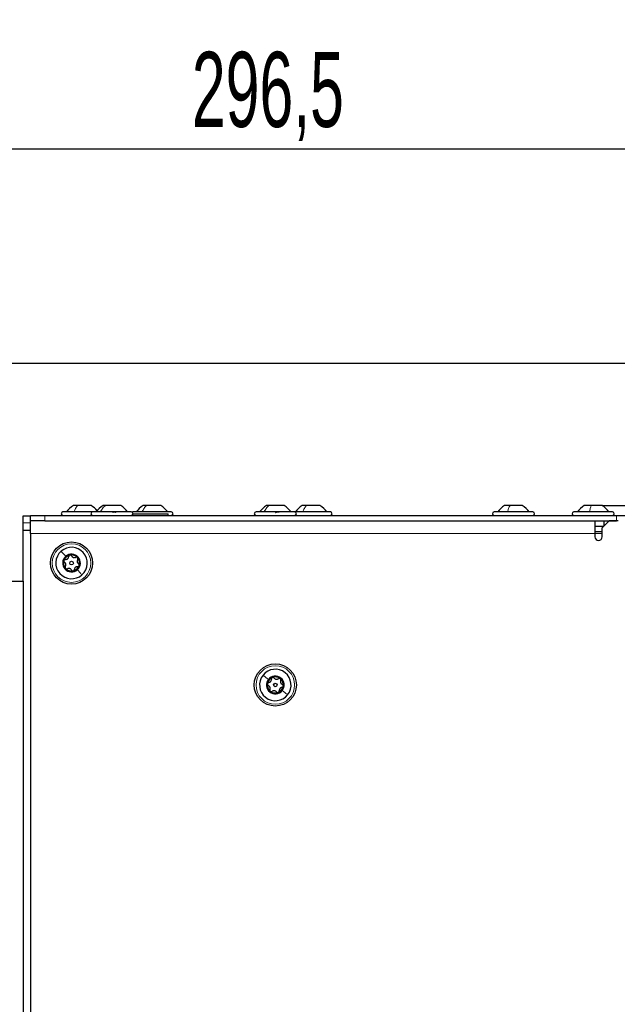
# Model space of a CAD drawing. Header units: millimetres. Extents: x 5 to 418, y 2 to 292.
# Tile 77 of 82: x 203 to 231, y 217 to 263. Entities that reach past the tile are written whole.
import ezdxf

# ---------------------------------------------------------------- set-up
doc = ezdxf.new("R2010")
doc.units = ezdxf.units.MM
doc.layers.add('SLD-0', color=7, linetype='Continuous')
doc.styles.add('SLDTEXTSTYLE1', font='TXT', dxfattribs={"width": 0.605})
doc.dimstyles.new('SLDDIMSTYLE1', dxfattribs={"dimtxt": 3.5, "dimasz": 3.302, "dimexe": 0, "dimexo": 0.0625, "dimgap": 0.875, "dimtad": 1, "dimlfac": 6, "dimrnd": 1e-09, "dimzin": 12, "dimdsep": 46, "dimtxsty": 'SLDTEXTSTYLE1', "dimsah": 1, "dimcen": 0.09, "dimadec": 0, "dimazin": 3, "dimtfac": 1, "dimtofl": 0, "dimtmove": 0, "dimatfit": 3, "dimfxl": 1, "dimfrac": 2, "dimtolj": 1, "dimtzin": 12, "dimarcsym": 0})
doc.dimstyles.new('SLDDIMSTYLE2', dxfattribs={"dimtxt": 3.5, "dimasz": 3.302, "dimexe": 0, "dimexo": 0.0625, "dimgap": 0.875, "dimtad": 1, "dimlfac": 6, "dimrnd": 1e-09, "dimzin": 12, "dimdsep": 46, "dimtxsty": 'SLDTEXTSTYLE1', "dimsah": 1, "dimcen": 0.09, "dimadec": 0, "dimazin": 3, "dimtfac": 1, "dimtmove": 0, "dimatfit": 0, "dimfxl": 1, "dimfrac": 2, "dimtolj": 1, "dimtzin": 12, "dimarcsym": 0})

# ---------------------------------------------------------------- blocks, each defined once
blk = doc.blocks.new('_D_2')
at = {"layer": 'SLD-0', "color": 7}
for p, q in [((192.709, 246.535), (192.709, 257.535)), ((242.126, 237.243), (242.126, 257.535)), ((192.709, 256.535), (242.126, 256.535))]:
    blk.add_line(p, q, dxfattribs=at)
for points in [[(192.709, 256.535), (196.011, 256.027), (196.011, 257.043)], [(242.126, 256.535), (238.824, 257.043), (238.824, 256.027)]]:
    blk.add_solid(points, dxfattribs=at)
at = {"layer": 'SLD-0', "color": 7, "insert": (211.402, 261.047), "char_height": 3.5, "attachment_point": 1, "style": 'SLDTEXTSTYLE1'}
blk.add_mtext('296,5', dxfattribs=at)
blk = doc.blocks.new('_D_3')
at = {"layer": 'SLD-0', "color": 7}
for p, q in [((253.262, 246.535), (253.262, 261.214)), ((199.876, 246.535), (240.626, 246.535)), ((243.626, 246.535), (254.262, 246.535)), ((253.262, 246.535), (253.262, 239.902)), ((230.522, 239.902), (240.626, 239.902)), ((243.626, 239.902), (254.262, 239.902)), ((253.262, 239.902), (253.262, 233.552))]:
    blk.add_line(p, q, dxfattribs=at)
for points in [[(253.262, 246.535), (253.77, 249.837), (252.754, 249.837)], [(253.262, 239.902), (252.754, 236.6), (253.77, 236.6)]]:
    blk.add_solid(points, dxfattribs=at)
at = {"layer": 'SLD-0', "color": 7, "insert": (248.751, 251.856), "char_height": 3.5, "attachment_point": 1, "rotation": 90, "style": 'SLDTEXTSTYLE1'}
blk.add_mtext('39,8', dxfattribs=at)

msp = doc.modelspace()

# ---------------------------------------------------------------- linework, layer by layer
at = {"color": 7, "linetype": 'Continuous', "lineweight": 25}
for p, q in [((206.7759, 239.6099), (205.3926, 239.6099)), ((206.0771, 239.9016), (205.8801, 239.9016)), ((206.7051, 239.9016), (206.0771, 239.9016)), ((208.5759, 239.6099), (206.7759, 239.6099)), ((207.3729, 239.9016), (207.2634, 239.9016)), ((208.0884, 239.9016), (207.3729, 239.9016)), ((210.4426, 239.6099), (208.6426, 239.6099)), ((208.6588, 239.5183), (210.2926, 239.5183)), ((209.2841, 239.9016), (209.1301, 239.9016)), ((209.9551, 239.9016), (209.2841, 239.9016)), ((210.2926, 239.4433), (210.2926, 239.5183)), ((216.1926, 239.6099), (214.3926, 239.6099)), ((214.9984, 239.9016), (214.8801, 239.9016)), ((215.7051, 239.9016), (214.9984, 239.9016)), ((217.8593, 239.6099), (216.1926, 239.6099)), ((216.7403, 239.9016), (216.5468, 239.9016)), ((217.3718, 239.9016), (216.7403, 239.9016)), ((227.2926, 239.6099), (225.4926, 239.6099)), ((226.2356, 239.9016), (225.9801, 239.9016)), ((226.8051, 239.9016), (226.2356, 239.9016)), ((231.0093, 239.6099), (229.2093, 239.6099)), ((230.0148, 239.9016), (229.6968, 239.9016)), ((230.5218, 239.9016), (230.0148, 239.9016)), ((203.5426, 239.4266), (203.8759, 239.4266)), ((203.5426, 239.0933), (203.5426, 239.4266)), ((203.5426, 238.7599), (203.5426, 239.0933)), ((203.8759, 239.1933), (203.8759, 239.4433)), ((203.8759, 239.4433), (204.5426, 239.4433)), ((203.8759, 238.6099), (203.8759, 239.1933)), ((203.8811, 239.1933), (203.8759, 239.1933)), ((204.5426, 239.1933), (203.8811, 239.1933)), ((204.5426, 239.4433), (231.1926, 239.4433)), ((204.5426, 239.1933), (231.1926, 239.1933)), ((230.1926, 239.1933), (230.1926, 238.6099)), ((230.8593, 239.1933), (230.5259, 238.8599)), ((230.6093, 239.1933), (230.6093, 238.9433)), ((231.2759, 239.1933), (230.8593, 239.1933)), ((231.1926, 239.4433), (231.8593, 239.4433)), ((203.5426, 238.7599), (203.8759, 238.7599)), ((203.5426, 236.3849), (203.5426, 238.7599)), ((203.8759, 238.6099), (203.8759, 190.8599)), ((230.1926, 238.9433), (230.6093, 238.9433)), ((230.1926, 238.6099), (230.1926, 238.4433)), ((230.5259, 238.6099), (230.1926, 238.6099)), ((230.5259, 238.4433), (230.5259, 238.8599)), ((202.7093, 236.3849), (203.5426, 236.3849)), ((203.5426, 236.3849), (203.5426, 146.5516))]:
    msp.add_line(p, q, dxfattribs=at)
at = {"color": 7, "linetype": 'Continuous', "lineweight": 18}
for p, q in [((203.5426, 239.0933), (203.8759, 239.0933)), ((204.5426, 239.4433), (204.5426, 239.1933)), ((231.1926, 239.1933), (231.1926, 239.4433)), ((230.1926, 238.6099), (203.8759, 238.6099)), ((230.5259, 238.6933), (230.1926, 238.6933))]:
    msp.add_line(p, q, dxfattribs=at)
at = {"color": 7, "linetype": 'Continuous', "lineweight": 25, "flags": 128}
msp.add_lwpolyline([(208.6426, 239.6099), (208.6107, 239.6036), (208.6093, 239.603)], dxfattribs=at)
at = {"color": 7, "linetype": 'Continuous', "lineweight": 25}
for centre, radius in [((205.7926, 237.2266), 0.9833), ((205.7926, 237.2266), 0.0863), ((215.2926, 231.5433), 0.9833), ((215.2926, 231.5433), 0.0863)]:
    msp.add_circle(centre, radius, dxfattribs=at)
at = {"color": 7, "linetype": 'Continuous', "lineweight": 18}
for centre in [(205.7926, 237.2266), (215.2926, 231.5433)]:
    msp.add_circle(centre, 0.9, dxfattribs=at)
at = {"color": 7, "linetype": 'Continuous', "lineweight": 25}
for centre, radius, start, end in [((205.3926, 239.5266), 0.0833, 90, 270), ((206.3476, 239.0651), 0.9583, 119.1989, 145.34848), ((206.7759, 239.5266), 0.0833, 90, 270), ((206.2376, 239.0651), 0.9583, 38.81744, 60.8011), ((207.7309, 239.0651), 0.9583, 119.1989, 145.34848), ((207.6209, 239.0651), 0.9583, 34.65152, 60.8011), ((208.5759, 239.5266), 0.0833, 270, 90), ((209.5976, 239.0651), 0.9583, 119.1989, 145.34848), ((209.4876, 239.0651), 0.9583, 34.65152, 60.8011), ((210.4426, 239.5266), 0.0833, 270, 90), ((214.3926, 239.5266), 0.0833, 90, 270), ((215.3476, 239.0651), 0.9583, 119.1989, 145.34848), ((215.2376, 239.0651), 0.9583, 34.65152, 60.8011), ((216.1926, 239.5266), 0.0833, 270, 90), ((217.0143, 239.0651), 0.9583, 119.1989, 145.34848), ((216.9042, 239.0651), 0.9583, 34.65152, 60.8011), ((217.8593, 239.5266), 0.0833, 270, 90), ((225.4926, 239.5266), 0.0833, 90, 270), ((226.4476, 239.0651), 0.9583, 119.1989, 145.34848), ((226.3376, 239.0651), 0.9583, 34.65152, 60.8011), ((227.2926, 239.5266), 0.0833, 270, 90), ((229.2093, 239.5266), 0.0833, 90, 270), ((230.1643, 239.0651), 0.9583, 119.1989, 145.34848), ((230.0542, 239.0651), 0.9583, 34.65152, 60.8011), ((231.0093, 239.5266), 0.0833, 270, 90), ((230.3593, 238.4433), 0.1667, 180, 0), ((205.7926, 237.2266), 0.7333, 131.52203, 311.52203), ((205.7926, 237.2266), 0.7333, 311.52203, 131.52203), ((205.7926, 237.2266), 0.4125, 131.52203, 311.52203), ((205.7926, 237.2266), 0.375, 161.52203, 221.52203), ((205.7926, 237.2266), 0.375, 101.52203, 161.52203), ((205.7926, 237.2266), 0.4125, 311.52203, 131.52203), ((205.7926, 237.2266), 0.375, 41.52203, 101.52203), ((205.7926, 237.2266), 0.375, 341.52203, 41.52203), ((205.7926, 237.2266), 0.375, 221.52203, 281.52203), ((205.7926, 237.2266), 0.375, 281.52203, 341.52203), ((215.2926, 231.5433), 0.7333, 321.52203, 141.52203), ((215.2926, 231.5433), 0.7333, 141.52203, 321.52203), ((215.2926, 231.5433), 0.4125, 141.52203, 321.52203), ((215.2926, 231.5433), 0.375, 111.52203, 171.52203), ((215.2926, 231.5433), 0.4125, 321.52203, 141.52203), ((215.2926, 231.5433), 0.375, 51.52203, 111.52203), ((215.2926, 231.5433), 0.375, 351.52203, 51.52203), ((215.2926, 231.5433), 0.375, 171.52203, 231.52203), ((215.2926, 231.5433), 0.375, 231.52203, 291.52203), ((215.2926, 231.5433), 0.375, 291.52203, 351.52203)]:
    msp.add_arc(centre, radius, start, end, dxfattribs=at)
at = {"color": 7, "linetype": 'Continuous', "lineweight": 18}
for points in [[(205.9096, 239.6099), (205.9331, 239.6677), (205.9803, 239.7834), (206.0449, 239.8622), (206.0771, 239.9016)], [(207.1372, 239.6099), (207.1704, 239.6677), (207.2367, 239.7834), (207.3275, 239.8622), (207.3729, 239.9016)], [(209.0831, 239.6099), (209.1113, 239.6677), (209.1679, 239.7834), (209.2454, 239.8622), (209.2841, 239.9016)], [(214.7696, 239.6099), (214.8018, 239.6677), (214.8661, 239.7834), (214.9543, 239.8622), (214.9984, 239.9016)], [(216.5699, 239.6099), (216.5939, 239.6677), (216.6418, 239.7834), (216.7074, 239.8622), (216.7403, 239.9016)], [(226.1136, 239.6099), (226.1307, 239.6677), (226.1651, 239.7834), (226.2121, 239.8622), (226.2356, 239.9016)], [(229.9413, 239.6099), (229.9516, 239.6677), (229.9723, 239.7834), (230.0006, 239.8622), (230.0148, 239.9016)], [(205.3065, 237.7757), (205.3364, 237.7419), (205.3962, 237.6743), (205.4781, 237.5817), (205.5191, 237.5354)], [(206.2787, 236.6776), (206.2488, 236.7113), (206.189, 236.7789), (206.107, 236.8715), (206.066, 236.9178)], [(214.7185, 231.9996), (214.7538, 231.9715), (214.8245, 231.9154), (214.9213, 231.8384), (214.9697, 231.7999)], [(215.8667, 231.087), (215.8314, 231.1151), (215.7607, 231.1712), (215.6639, 231.2481), (215.6155, 231.2866)]]:
    msp.add_open_spline(points, degree=3, dxfattribs=at)
at = {"color": 7, "linetype": 'Continuous', "lineweight": 25}
for points, knots in [([(207.7004, 239.5814), (207.705, 239.5853), (207.7142, 239.5931), (207.7357, 239.6023), (207.761, 239.6084), (207.7875, 239.6107), (207.8114, 239.6085), (207.8289, 239.6024), (207.8393, 239.5932), (207.8396, 239.5853), (207.8398, 239.5814)], [0, 0, 0, 0, 0.12522067, 0.24948138, 0.37432391, 0.49906134, 0.62389537, 0.74938732, 0.87444029, 1, 1, 1, 1]), ([(209.2204, 239.8731), (209.2338, 239.8644), (209.25, 239.854), (209.2595, 239.8487), (209.2611, 239.8477)], [0, 0, 0, 0, 0.8280965, 1, 1, 1, 1]), ([(215.307, 239.5814), (215.3114, 239.5853), (215.3202, 239.5931), (215.3413, 239.6023), (215.3663, 239.6084), (215.393, 239.6107), (215.4172, 239.6085), (215.4354, 239.6024), (215.4464, 239.5932), (215.4473, 239.5853), (215.4477, 239.5814)], [0, 0, 0, 0, 0.12522067, 0.24948138, 0.37432391, 0.49906134, 0.62389537, 0.74938732, 0.87444029, 1, 1, 1, 1]), ([(205.4369, 237.3455), (205.435, 237.3368), (205.4311, 237.3196), (205.437, 237.294), (205.4495, 237.2722), (205.4622, 237.2627), (205.4685, 237.258)], [0, 0, 0, 0, 0.2498571, 0.4994664, 0.7490114, 1, 1, 1, 1]), ([(205.5148, 237.3964), (205.5069, 237.3964), (205.4911, 237.3964), (205.4679, 237.3866), (205.4479, 237.3696), (205.4406, 237.3535), (205.4369, 237.3455)], [0, 0, 0, 0, 0.2498071, 0.5000551, 0.7503094, 1, 1, 1, 1]), ([(205.5066, 237.0709), (205.515, 237.0858), (205.5275, 237.1081), (205.5314, 237.1445), (205.529, 237.1727), (205.5203, 237.1995), (205.5024, 237.2318), (205.482, 237.2475), (205.4685, 237.258)], [0, 0, 0, 0, 0.249201, 0.3743378, 0.4989316, 0.6240084, 0.74976, 1, 1, 1, 1]), ([(205.5148, 237.3964), (205.5318, 237.3966), (205.5574, 237.3969), (205.5909, 237.4118), (205.6141, 237.4279), (205.633, 237.4489), (205.652, 237.4805), (205.6554, 237.506), (205.6577, 237.5229)], [0, 0, 0, 0, 0.2491679, 0.3743031, 0.4989033, 0.6239875, 0.7497462, 1, 1, 1, 1]), ([(205.7177, 237.5941), (205.7092, 237.5914), (205.6924, 237.5861), (205.6731, 237.5683), (205.6606, 237.5465), (205.6587, 237.5308), (205.6577, 237.5229)], [0, 0, 0, 0, 0.250033, 0.4996315, 0.7492277, 1, 1, 1, 1]), ([(205.8007, 237.5521), (205.7968, 237.5589), (205.7889, 237.5726), (205.7688, 237.5877), (205.7441, 237.5967), (205.7265, 237.5949), (205.7177, 237.5941)], [0, 0, 0, 0, 0.2498147, 0.4999078, 0.7501201, 1, 1, 1, 1]), ([(205.8007, 237.5521), (205.8094, 237.5375), (205.8225, 237.5155), (205.8521, 237.4938), (205.8777, 237.4818), (205.9053, 237.476), (205.9422, 237.4754), (205.966, 237.4851), (205.9818, 237.4916)], [0, 0, 0, 0, 0.2491995, 0.3743362, 0.4989302, 0.6240074, 0.7497593, 1, 1, 1, 1]), ([(206.0733, 237.4752), (206.0668, 237.4812), (206.0538, 237.4931), (206.0288, 237.5009), (206.0036, 237.5009), (205.9891, 237.4947), (205.9818, 237.4916)], [0, 0, 0, 0, 0.2499907, 0.4996106, 0.7491271, 1, 1, 1, 1]), ([(206.0785, 237.3823), (206.0702, 237.3675), (206.0577, 237.3452), (206.0538, 237.3087), (206.0562, 237.2806), (206.0649, 237.2537), (206.0828, 237.2214), (206.1031, 237.2057), (206.1167, 237.1953)], [0, 0, 0, 0, 0.249201, 0.3743378, 0.4989316, 0.6240084, 0.74976, 1, 1, 1, 1]), ([(206.0785, 237.3823), (206.0825, 237.3892), (206.0904, 237.4028), (206.0934, 237.4278), (206.0888, 237.4536), (206.0785, 237.468), (206.0733, 237.4752)], [0, 0, 0, 0, 0.2498519, 0.4999015, 0.7501147, 1, 1, 1, 1]), ([(205.5066, 237.0709), (205.5027, 237.0641), (205.4948, 237.0504), (205.4917, 237.0254), (205.4964, 236.9996), (205.5067, 236.9852), (205.5118, 236.978)], [0, 0, 0, 0, 0.2498519, 0.4999015, 0.7501147, 1, 1, 1, 1]), ([(205.5118, 236.978), (205.5183, 236.972), (205.5313, 236.9601), (205.5564, 236.9523), (205.5816, 236.9523), (205.5961, 236.9585), (205.6034, 236.9616)], [0, 0, 0, 0, 0.2499907, 0.4996106, 0.7491271, 1, 1, 1, 1]), ([(205.7845, 236.9011), (205.7758, 236.9158), (205.7627, 236.9377), (205.7331, 236.9594), (205.7075, 236.9714), (205.6799, 236.9772), (205.643, 236.9779), (205.6192, 236.9681), (205.6034, 236.9616)], [0, 0, 0, 0, 0.2491995, 0.3743362, 0.4989302, 0.6240074, 0.7497593, 1, 1, 1, 1]), ([(205.7845, 236.9011), (205.7884, 236.8943), (205.7963, 236.8806), (205.8164, 236.8655), (205.8411, 236.8566), (205.8587, 236.8583), (205.8675, 236.8592)], [0, 0, 0, 0, 0.2498147, 0.4999078, 0.7501201, 1, 1, 1, 1]), ([(205.8675, 236.8592), (205.8759, 236.8618), (205.8928, 236.8671), (205.912, 236.885), (205.9246, 236.9067), (205.9265, 236.9224), (205.9275, 236.9303)], [0, 0, 0, 0, 0.250033, 0.4996315, 0.7492277, 1, 1, 1, 1]), ([(206.0704, 237.0568), (206.0534, 237.0566), (206.0278, 237.0563), (205.9943, 237.0414), (205.9711, 237.0253), (205.9522, 237.0043), (205.9332, 236.9727), (205.9298, 236.9472), (205.9275, 236.9303)], [0, 0, 0, 0, 0.2491679, 0.3743031, 0.4989033, 0.6239875, 0.7497462, 1, 1, 1, 1]), ([(206.0704, 237.0568), (206.0783, 237.0568), (206.0941, 237.0568), (206.1172, 237.0667), (206.1373, 237.0836), (206.1446, 237.0997), (206.1483, 237.1078)], [0, 0, 0, 0, 0.2498071, 0.5000551, 0.7503094, 1, 1, 1, 1]), ([(206.1483, 237.1078), (206.1502, 237.1164), (206.154, 237.1336), (206.1482, 237.1592), (206.1356, 237.181), (206.123, 237.1905), (206.1167, 237.1953)], [0, 0, 0, 0, 0.24985708, 0.49946639, 0.74901135, 1, 1, 1, 1]), ([(214.9895, 231.6622), (215.0062, 231.6654), (215.0314, 231.6702), (215.0618, 231.6906), (215.0818, 231.7105), (215.0968, 231.7345), (215.11, 231.7689), (215.109, 231.7946), (215.1083, 231.8117)], [0, 0, 0, 0, 0.2491679, 0.3743031, 0.4989033, 0.6239875, 0.7497462, 1, 1, 1, 1]), ([(215.155, 231.8921), (215.1472, 231.8881), (215.1315, 231.8799), (215.1156, 231.859), (215.107, 231.8354), (215.1079, 231.8196), (215.1083, 231.8117)], [0, 0, 0, 0, 0.25003302, 0.49963153, 0.74922769, 1, 1, 1, 1]), ([(215.2441, 231.8652), (215.239, 231.8713), (215.2289, 231.8834), (215.2064, 231.8948), (215.1806, 231.8993), (215.1635, 231.8945), (215.155, 231.8921)], [0, 0, 0, 0, 0.2498147, 0.4999078, 0.7501201, 1, 1, 1, 1]), ([(215.2441, 231.8652), (215.2552, 231.8523), (215.2719, 231.833), (215.3048, 231.8168), (215.332, 231.8094), (215.3603, 231.8084), (215.3967, 231.8142), (215.4184, 231.828), (215.4329, 231.8371)], [0, 0, 0, 0, 0.2491995, 0.3743362, 0.4989302, 0.6240074, 0.7497593, 1, 1, 1, 1]), ([(215.5259, 231.8368), (215.5185, 231.8416), (215.5036, 231.8511), (215.4775, 231.8544), (215.4528, 231.85), (215.4395, 231.8414), (215.4329, 231.8371)], [0, 0, 0, 0, 0.2499907, 0.4996106, 0.7491271, 1, 1, 1, 1]), ([(215.5471, 231.7463), (215.5499, 231.7537), (215.5553, 231.7685), (215.5539, 231.7936), (215.5449, 231.8183), (215.5322, 231.8307), (215.5259, 231.8368)], [0, 0, 0, 0, 0.2498519, 0.4999015, 0.7501147, 1, 1, 1, 1]), ([(215.5471, 231.7463), (215.5415, 231.7302), (215.5331, 231.7061), (215.5356, 231.6695), (215.5428, 231.6422), (215.5561, 231.6172), (215.5793, 231.5886), (215.602, 231.5766), (215.6172, 231.5687)], [0, 0, 0, 0, 0.249201, 0.3743378, 0.4989316, 0.6240084, 0.74976, 1, 1, 1, 1]), ([(214.9217, 231.5986), (214.9213, 231.5897), (214.9205, 231.5721), (214.9307, 231.5479), (214.9468, 231.5286), (214.9609, 231.5215), (214.968, 231.5179)], [0, 0, 0, 0, 0.24985708, 0.49946639, 0.74901135, 1, 1, 1, 1]), ([(214.9895, 231.6622), (214.9817, 231.6609), (214.9662, 231.6581), (214.9451, 231.6444), (214.9283, 231.6242), (214.9239, 231.6071), (214.9217, 231.5986)], [0, 0, 0, 0, 0.2498071, 0.5000551, 0.7503094, 1, 1, 1, 1]), ([(215.038, 231.3403), (215.0436, 231.3564), (215.0521, 231.3805), (215.0496, 231.4171), (215.0424, 231.4444), (215.0291, 231.4693), (215.0059, 231.498), (214.9831, 231.5099), (214.968, 231.5179)], [0, 0, 0, 0, 0.24920104, 0.37433782, 0.49893155, 0.62400843, 0.74976002, 1, 1, 1, 1]), ([(215.038, 231.3403), (215.0353, 231.3329), (215.0299, 231.318), (215.0312, 231.2929), (215.0403, 231.2683), (215.0529, 231.2559), (215.0593, 231.2497)], [0, 0, 0, 0, 0.2498519, 0.4999015, 0.7501147, 1, 1, 1, 1]), ([(215.0593, 231.2497), (215.0667, 231.2449), (215.0816, 231.2354), (215.1076, 231.2322), (215.1324, 231.2365), (215.1456, 231.2451), (215.1523, 231.2495)], [0, 0, 0, 0, 0.2499907, 0.4996106, 0.7491271, 1, 1, 1, 1]), ([(215.3411, 231.2213), (215.33, 231.2342), (215.3133, 231.2536), (215.2804, 231.2698), (215.2531, 231.2772), (215.2249, 231.2781), (215.1885, 231.2723), (215.1667, 231.2586), (215.1523, 231.2495)], [0, 0, 0, 0, 0.2491995, 0.3743362, 0.4989302, 0.6240074, 0.7497593, 1, 1, 1, 1]), ([(215.4302, 231.1944), (215.438, 231.1985), (215.4537, 231.2066), (215.4695, 231.2276), (215.4782, 231.2512), (215.4773, 231.267), (215.4769, 231.2749)], [0, 0, 0, 0, 0.250033, 0.4996315, 0.7492277, 1, 1, 1, 1]), ([(215.5957, 231.4243), (215.5789, 231.4211), (215.5538, 231.4164), (215.5233, 231.3959), (215.5033, 231.3761), (215.4884, 231.3521), (215.4752, 231.3176), (215.4762, 231.292), (215.4769, 231.2749)], [0, 0, 0, 0, 0.2491679, 0.3743031, 0.4989033, 0.6239875, 0.7497462, 1, 1, 1, 1]), ([(215.5957, 231.4243), (215.6034, 231.4257), (215.619, 231.4284), (215.6401, 231.4421), (215.6569, 231.4623), (215.6613, 231.4794), (215.6635, 231.488)], [0, 0, 0, 0, 0.2498071, 0.5000551, 0.7503094, 1, 1, 1, 1]), ([(215.6635, 231.488), (215.6639, 231.4968), (215.6647, 231.5145), (215.6545, 231.5386), (215.6384, 231.5579), (215.6243, 231.5651), (215.6172, 231.5687)], [0, 0, 0, 0, 0.2498571, 0.4994664, 0.7490114, 1, 1, 1, 1]), ([(215.3411, 231.2213), (215.3462, 231.2153), (215.3563, 231.2032), (215.3787, 231.1918), (215.4046, 231.1873), (215.4216, 231.192), (215.4302, 231.1944)], [0, 0, 0, 0, 0.2498147, 0.4999078, 0.7501201, 1, 1, 1, 1])]:
    msp.add_open_spline(points, degree=3, knots=knots, dxfattribs=at)

# ---------------------------------------------------------------- dimensions: what is measured, and where the dimension line sits
at = {"layer": 'SLD-0', "color": 7}
dim = msp.add_linear_dim(base=(253.2624, 239.9016), p1=(199.8759, 246.5349), p2=(230.5218, 239.9016), angle=90, dimstyle='SLDDIMSTYLE2', dxfattribs=at)
dim.commit()
dim.dimension.update_dxf_attribs({"geometry": '_D_3', "text_midpoint": (253.2624, 256.5349), "dimtype": 160})
dim = msp.add_linear_dim(base=(242.1259, 256.5349), p1=(192.7093, 246.5349), p2=(242.1259, 237.2433), dimstyle='SLDDIMSTYLE1', dxfattribs=at)
dim.commit()
dim.dimension.update_dxf_attribs({"geometry": '_D_2', "text_midpoint": (217.4176, 256.5349), "dimtype": 160})

doc.saveas('drawing.dxf')
